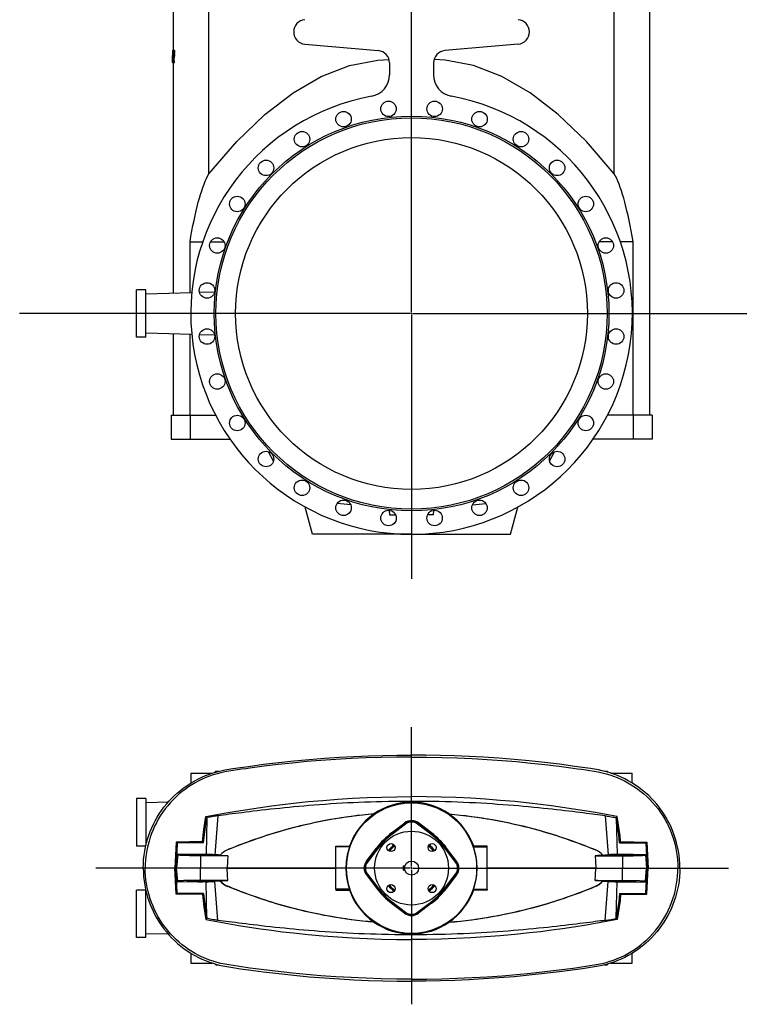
# Model space of a CAD drawing. Extents: x -1636 to 1481, y -919 to 3362.
# Tile 1 of 3: x -1636 to 409, y -919 to 1879. Entities that reach past the tile are written whole.
import ezdxf

# ---------------------------------------------------------------- set-up
doc = ezdxf.new("R2010")
doc.units = 0
doc.layers.get('0').update_dxf_attribs({"linetype": 'CONTINUOUS'})
doc.layers.add('FORMAT', color=7, linetype='CONTINUOUS')

# ---------------------------------------------------------------- blocks, each defined once
blk = doc.blocks.new('SW_CENTERMARKSYMBOL_0')
at = {"layer": 'FORMAT', "color": 0}
for p, q in [((0, 5), (0, 2318)), ((-5, 0), (-1113.8, 0)), ((0, 0), (-2.5, 0)), ((0, 0), (0, 2.5)), ((0, 0), (0, -2.5)), ((0, 0), (2.5, 0)), ((5, 0), (985.2, 0)), ((0, -5), (0, -754))]:
    blk.add_line(p, q, dxfattribs=at)
blk = doc.blocks.new('SW_CENTERMARKSYMBOL_1')
at = {"layer": 'FORMAT', "color": 0}
for p, q in [((0, 5), (0, 400.9)), ((-5, 0), (-897.2, 0)), ((0, 0), (-2.5, 0)), ((0, 0), (0, 2.5)), ((0, 0), (0, -2.5)), ((0, 0), (2.5, 0)), ((5, 0), (900.4, 0)), ((0, -5), (0, -387.1))]:
    blk.add_line(p, q, dxfattribs=at)

msp = doc.modelspace()

# ---------------------------------------------------------------- linework, layer by layer
at = {"color": 7, "linetype": 'CONTINUOUS'}
for p, q in [((-1199.9, 1980.2), (-1199.9, 1791.1)), ((-1098.4, 1440.8), (-1098.4, 1978.6)), ((53.9, 1440.8), (53.9, 1978.6)), ((155.4, 754.9), (155.4, 1980.2)), ((-1201.5, 1791.1), (-1197.1, 1791.1)), ((-1197.1, 1784), (-1197.1, 1791.1)), ((-1195.2, 1791.1), (-1197.1, 1791.1)), ((-1195.2, 1784), (-1195.2, 1791.1)), ((-825.3, 1808.8), (-616.7, 1790.5)), ((-219.2, 1808.8), (-427.8, 1790.5)), ((-1201.9, 1767.1), (-1201.9, 1756.8)), ((-1201.1, 1784), (-1197.1, 1784)), ((-1201.1, 1756.8), (-1200.7, 1766.5)), ((-1200.9, 1781.3), (-1199.7, 1781.3)), ((-1200.7, 1766.5), (-1199.5, 1756.8)), ((-1200.3, 1772.4), (-1199.7, 1781.3)), ((-1199.7, 1781.3), (-1198.9, 1781.3)), ((-1197.6, 1756.8), (-1199.4, 1767.7)), ((-1199.4, 1767.7), (-1197.4, 1767.7)), ((-1199.2, 1781.3), (-1199.1, 1784)), ((-1198.7, 1781.3), (-1197.1, 1781.3)), ((-1197.6, 1774.4), (-1197.1, 1774.4)), ((-1195.6, 1756.8), (-1197.4, 1767.7)), ((-1195.2, 1784), (-1197.1, 1784)), ((-1197.1, 1774.4), (-1197.1, 1781.3)), ((-1197.1, 1781.3), (-1195.2, 1781.3)), ((-1197.1, 1774.4), (-1195.2, 1774.4)), ((-1195.2, 1774.4), (-1195.2, 1781.3)), ((-1201.9, 1756.8), (-1201.8, 1756.8)), ((-1201.7, 1756.8), (-1201.1, 1756.8)), ((-1201.1, 1756.8), (-1199.1, 1756.8)), ((-1199.9, 1756.8), (-1199.9, 1101.1)), ((-1199.5, 1756.8), (-1197.6, 1756.8)), ((-1197.6, 1756.8), (-1195.6, 1756.8)), ((-1197, 1756.8), (-1197.4, 1756.8)), ((-584.8, 1755.7), (-584.8, 1722.2)), ((-459.8, 1755.7), (-459.8, 1722.2)), ((-1151.9, 1247.5), (-1115.8, 1247.4)), ((-1151.9, 1102.3), (-1151.9, 1247.5)), ((-1093.7, 1247.4), (-1055.1, 1247.3)), ((49.2, 1247.4), (10.6, 1247.3)), ((107.4, 1247.5), (71.2, 1247.4)), ((107.4, 754.9), (107.4, 1247.5)), ((-1277.3, 1111.1), (-1304.3, 1111.1)), ((-1304.3, 976.1), (-1304.3, 1111.1)), ((-1277.3, 976.1), (-1277.3, 1111.1)), ((-1147, 1102.5), (-1277.3, 1099)), ((-1082.2, 1104.2), (-1124.7, 1103)), ((-1277.3, 988.2), (-1147, 984.8)), ((-1199.9, 986.2), (-1199.9, 754.9)), ((-1151.9, 754.9), (-1151.9, 984.9)), ((-1124.7, 984.2), (-1082.2, 983.1)), ((-1277.3, 976.1), (-1304.3, 976.1)), ((-1205.9, 754.9), (-1151.9, 754.9)), ((-1205.9, 754.9), (-1205.9, 686.1)), ((-1151.9, 754.9), (-1151.9, 686.1)), ((-1151.9, 754.9), (-1079.4, 754.9)), ((107.4, 754.9), (34.9, 754.9)), ((107.4, 754.9), (107.4, 686.1)), ((161.3, 754.9), (107.4, 754.9)), ((161.3, 754.9), (161.3, 686.1)), ((-1205.9, 686.1), (-1151.9, 686.1)), ((-1151.9, 686.1), (-1038, 686.1)), ((107.4, 686.1), (-6.6, 686.1)), ((161.3, 686.1), (107.4, 686.1)), ((-914.8, 623.9), (-928.9, 650.8)), ((-129.8, 623.9), (-115.6, 650.8)), ((-803.5, 416.1), (-824.3, 493.6)), ((-695.3, 500.3), (-733.9, 503.5)), ((-585.9, 484.2), (-584.8, 471.1)), ((-459.8, 471.1), (-458.6, 484.2)), ((-349.2, 500.3), (-310.7, 503.5)), ((-241, 416.1), (-220.3, 493.6)), ((-584.8, 471.1), (-567.6, 471.1)), ((-459.8, 471.1), (-476.9, 471.1)), ((-522.3, 416.1), (-803.5, 416.1)), ((-522.3, 416.1), (-241, 416.1)), ((-522.3, -216.7), (-522.3, -211.1)), ((-522.3, -329.4), (-522.3, -216.7)), ((-1149.8, -262.4), (-1149.8, -290.7)), ((-1149.8, -262.4), (-1088.2, -262.4)), ((-1078.3, -257.4), (-1081.1, -260.2)), ((-1078.3, -257.4), (-1070.7, -257.4)), ((26.3, -257.4), (33.7, -257.4)), ((36.6, -260.2), (33.7, -257.4)), ((43.7, -262.4), (105.2, -262.4)), ((105.2, -290.7), (105.2, -262.4)), ((-1277.3, -334.9), (-1304.3, -334.9)), ((-1304.3, -334.9), (-1304.3, -469.9)), ((-1277.3, -334.9), (-1277.3, -467.8)), ((-1214.3, -345.3), (-1277.3, -346.9)), ((-1104.1, -391.4), (-1106.5, -493.5)), ((-1103.7, -388.9), (-1104.1, -391.4)), ((-1072.6, -383.7), (-1081.4, -494.3)), ((-629.2, -378.6), (-629.2, -378.7)), ((-415.3, -378.6), (-415.4, -378.7)), ((28, -383.7), (36.9, -494.3)), ((59.2, -388.9), (59.6, -391.4)), ((59.6, -391.4), (61.9, -493.5)), ((-579.1, -432.6), (-541.8, -404.2)), ((-577.9, -434.2), (-540.6, -405.8)), ((-540.5, -406), (-577.7, -434.4)), ((-539.6, -407.2), (-576.9, -435.6)), ((-541.8, -404.2), (-540.6, -405.8)), ((-539.6, -407.2), (-540.5, -406)), ((-505, -407.2), (-504.1, -406)), ((-467.7, -435.6), (-505, -407.2)), ((-466.8, -434.4), (-504.1, -406)), ((-502.7, -404.2), (-503.9, -405.8)), ((-503.9, -405.8), (-466.6, -434.2)), ((-465.4, -432.6), (-502.7, -404.2)), ((-579.1, -432.6), (-577.9, -434.2)), ((-576.9, -435.6), (-577.7, -434.4)), ((-467.7, -435.6), (-466.8, -434.4)), ((-465.4, -432.6), (-466.6, -434.2)), ((-1277.7, -469.9), (-1304.3, -469.9)), ((-1277.3, -457.8), (-1274.8, -457.8)), ((-1188.1, -461.3), (-1191.7, -532.3)), ((-1188.1, -461.3), (-1190.9, -458.4)), ((-1113.5, -460.6), (-1188.1, -461.3)), ((-737.3, -472.4), (-737.3, -469.7)), ((-698.1, -472.4), (-737.3, -472.4)), ((-737.3, -592.4), (-737.3, -472.4)), ((-698.9, -470), (-698.1, -472.4)), ((-650.4, -512.8), (-622, -475.5)), ((-622, -475.5), (-620.4, -476.7)), ((-422.5, -475.5), (-424.1, -476.7)), ((-394.1, -512.8), (-422.5, -475.5)), ((-345.6, -470), (-346.4, -472.4)), ((-346.4, -472.4), (-307.3, -472.4)), ((-307.3, -472.4), (-307.3, -469.7)), ((-307.3, -592.4), (-307.3, -472.4)), ((69, -460.6), (143.6, -461.3)), ((143.6, -461.3), (146.4, -458.4)), ((143.6, -461.3), (147.1, -532.3)), ((-1188.3, -492.8), (-1191.7, -532.3)), ((-1186.7, -495.1), (-1190, -532.4)), ((-1186.7, -495.1), (-1188.3, -492.8)), ((-1106.5, -493.5), (-1188.3, -492.8)), ((-1122.3, -497.3), (-1122.3, -532.4)), ((-1044.5, -497.3), (-1122.3, -497.3)), ((-1066.1, -495.4), (-1066.2, -496)), ((-1045.2, -480.5), (-1045.1, -480.7)), ((-648.9, -514), (-620.4, -476.7)), ((-620.2, -476.9), (-648.6, -514.2)), ((-619, -477.8), (-647.4, -515.1)), ((-619, -477.8), (-620.2, -476.9)), ((-425.5, -477.8), (-424.4, -476.9)), ((-397.1, -515.1), (-425.5, -477.8)), ((-395.9, -514.2), (-424.4, -476.9)), ((-424.1, -476.7), (-395.7, -514)), ((0, -497.3), (77.7, -497.3)), ((0.7, -480.5), (0.6, -480.7)), ((21.6, -495.4), (21.7, -496)), ((61.9, -493.5), (143.7, -492.8)), ((77.7, -497.3), (77.7, -532.4)), ((142.2, -495.1), (143.7, -492.8)), ((142.2, -495.1), (145.4, -532.4)), ((143.7, -492.8), (147.1, -532.3)), ((-650.4, -512.8), (-648.9, -514)), ((-647.4, -515.1), (-648.6, -514.2)), ((-545.3, -538.4), (-545.3, -526.4)), ((-545.3, -526.4), (-541.3, -526.4)), ((-397.1, -515.1), (-395.9, -514.2)), ((-394.1, -512.8), (-395.7, -514)), ((-1279.2, -532.4), (-1284.8, -532.4)), ((-1194.7, -532.4), (-1279.2, -532.4)), ((-1193.5, -532.4), (-1194.7, -532.4)), ((-1191.7, -532.3), (-1193.5, -532.4)), ((-1190, -532.4), (-1193.5, -532.4)), ((-1191.7, -532.4), (-1193.5, -532.4)), ((-1188.3, -571.9), (-1191.7, -532.4)), ((-1188.1, -603.4), (-1191.7, -532.4)), ((-1122.3, -532.4), (-1190, -532.4)), ((-1186.7, -569.6), (-1190, -532.4)), ((-1046.2, -532.4), (-1122.3, -532.4)), ((-1122.3, -567.4), (-1122.3, -532.4)), ((-1046.2, -532.4), (-737.3, -532.4)), ((-650.4, -551.9), (-648.9, -550.7)), ((-650.4, -551.9), (-622, -589.2)), ((-620.4, -588), (-648.9, -550.7)), ((-647.4, -549.7), (-648.6, -550.5)), ((-648.6, -550.5), (-620.2, -587.8)), ((-647.4, -549.7), (-619, -586.9)), ((-545.3, -538.4), (-541.3, -538.4)), ((-425.5, -586.9), (-397.1, -549.7)), ((-424.4, -587.8), (-395.9, -550.5)), ((-395.7, -550.7), (-424.1, -588)), ((-394.1, -551.9), (-422.5, -589.2)), ((-397.1, -549.7), (-395.9, -550.5)), ((-394.1, -551.9), (-395.7, -550.7)), ((1.7, -532.4), (-307.3, -532.4)), ((1.7, -532.4), (77.7, -532.4)), ((77.7, -532.4), (145.4, -532.4)), ((77.7, -567.4), (77.7, -532.4)), ((142.2, -569.6), (145.4, -532.4)), ((143.6, -603.4), (147.1, -532.4)), ((143.7, -571.9), (147.1, -532.4)), ((145.4, -532.4), (148.9, -532.4)), ((147.1, -532.3), (148.9, -532.4)), ((147.1, -532.4), (148.9, -532.4)), ((148.9, -532.4), (150.2, -532.4)), ((150.2, -532.4), (234.7, -532.4)), ((234.7, -532.4), (240.2, -532.4)), ((-1186.7, -569.6), (-1188.3, -571.9)), ((-1106.5, -571.2), (-1188.3, -571.9)), ((-1044.5, -567.4), (-1122.3, -567.4)), ((-1104.1, -673.3), (-1106.5, -571.2)), ((-1072.6, -681), (-1081.4, -570.4)), ((-1066.1, -569.3), (-1066.2, -568.7)), ((-1045.2, -584.2), (-1045.1, -584)), ((-619, -586.9), (-620.2, -587.8)), ((-425.5, -586.9), (-424.4, -587.8)), ((0, -567.4), (77.7, -567.4)), ((0.7, -584.2), (0.6, -584)), ((21.6, -569.3), (21.7, -568.7)), ((28, -681), (36.9, -570.4)), ((59.6, -673.3), (61.9, -571.2)), ((61.9, -571.2), (143.7, -571.9)), ((142.2, -569.6), (143.7, -571.9)), ((-1277.7, -594.9), (-1304.3, -594.9)), ((-1304.3, -729.9), (-1304.3, -594.9)), ((-1277.3, -729.9), (-1277.3, -596.9)), ((-1274.8, -606.9), (-1277.3, -606.9)), ((-1188.1, -603.4), (-1190.9, -606.3)), ((-1113.5, -604.2), (-1188.1, -603.4)), ((-698.1, -592.4), (-737.3, -592.4)), ((-737.3, -592.4), (-737.3, -595)), ((-698.9, -594.7), (-698.1, -592.4)), ((-622, -589.2), (-620.4, -588)), ((-422.5, -589.2), (-424.1, -588)), ((-345.6, -594.7), (-346.4, -592.4)), ((-346.4, -592.4), (-307.3, -592.4)), ((-307.3, -592.4), (-307.3, -595)), ((69, -604.2), (143.6, -603.4)), ((143.6, -603.4), (146.4, -606.3)), ((-579.1, -632.1), (-577.9, -630.5)), ((-579.1, -632.1), (-541.8, -660.5)), ((-540.6, -658.9), (-577.9, -630.5)), ((-576.9, -629.1), (-577.7, -630.3)), ((-577.7, -630.3), (-540.5, -658.7)), ((-576.9, -629.1), (-539.6, -657.5)), ((-505, -657.5), (-467.7, -629.1)), ((-504.1, -658.7), (-466.8, -630.3)), ((-466.6, -630.5), (-503.9, -658.9)), ((-465.4, -632.1), (-502.7, -660.5)), ((-467.7, -629.1), (-466.8, -630.3)), ((-465.4, -632.1), (-466.6, -630.5)), ((-541.8, -660.5), (-540.6, -658.9)), ((-539.6, -657.5), (-540.5, -658.7)), ((-505, -657.5), (-504.1, -658.7)), ((-502.7, -660.5), (-503.9, -658.9)), ((-1103.7, -675.8), (-1104.1, -673.3)), ((-629.2, -686.2), (-629.2, -686)), ((-415.3, -686.2), (-415.4, -686)), ((59.2, -675.8), (59.6, -673.3)), ((-1277.3, -717.8), (-1214.3, -719.4)), ((-1277.3, -729.9), (-1304.3, -729.9)), ((-522.3, -735.3), (-522.3, -848)), ((-1149.8, -774), (-1149.8, -802.4)), ((105.2, -802.4), (105.2, -774)), ((-1149.8, -802.4), (-1088.2, -802.4)), ((-1081.1, -804.5), (-1078.3, -807.4)), ((-1078.3, -807.4), (-1070.7, -807.4)), ((26.3, -807.4), (33.7, -807.4)), ((33.7, -807.4), (36.6, -804.5)), ((43.7, -802.4), (105.2, -802.4)), ((-522.3, -848), (-522.3, -853.6))]:
    msp.add_line(p, q, dxfattribs=at)
for points in [[(-1201.5, 1791.1), (-1201.8, 1779.1), (-1201.9, 1767.1)], [(-1201.8, 1756.8), (-1201.6, 1770.4), (-1201.1, 1784)], [(-1200.9, 1781.3), (-1201.4, 1769.1), (-1201.7, 1756.8)], [(-1198.7, 1781.3), (-1198.8, 1780.4), (-1198.8, 1779.6), (-1198.8, 1778.7), (-1198.9, 1777.9), (-1199.1, 1776.4), (-1199.3, 1775.1), (-1199.5, 1774), (-1199.8, 1773.1), (-1199.9, 1772.9), (-1200, 1772.7), (-1200.1, 1772.5), (-1200.2, 1772.4), (-1200.3, 1772.4)], [(-1098.4, 1440.8), (-1019, 1532.6), (-939.3, 1609.3), (-859.2, 1670.9), (-779, 1717.1), (-698.5, 1748.1), (-617.9, 1763.8), (-586.3, 1765.8)], [(53.9, 1440.8), (-25.5, 1532.6), (-105.2, 1609.3), (-185.3, 1670.9), (-265.6, 1717.1), (-346, 1748.1), (-426.6, 1763.8), (-458.3, 1765.8)], [(-1151.9, 1247.5), (-1149.2, 1263.4), (-1146.4, 1278.9), (-1143.5, 1293.8), (-1140.6, 1308.1), (-1137.6, 1321.9), (-1134.5, 1335.1), (-1131.5, 1347.8), (-1128.3, 1359.8), (-1125.2, 1371.3), (-1121.9, 1382.2), (-1118.7, 1392.4), (-1115.4, 1402.1), (-1112.1, 1411.1), (-1108.7, 1419.5), (-1105.3, 1427.2), (-1101.9, 1434.3), (-1098.4, 1440.8)], [(107.4, 1247.5), (104.6, 1263.4), (101.8, 1278.9), (99, 1293.8), (96, 1308.1), (93, 1321.9), (90, 1335.1), (86.9, 1347.8), (83.8, 1359.8), (80.6, 1371.3), (77.4, 1382.2), (74.2, 1392.4), (70.9, 1402.1), (67.5, 1411.1), (64.2, 1419.5), (60.8, 1427.2), (57.3, 1434.3), (53.9, 1440.8)], [(-1284.8, -532.4), (-1284.5, -520.2), (-1283.7, -508.1), (-1282.4, -496.1), (-1280.7, -484.2), (-1278.4, -472.4), (-1275.6, -460.8), (-1272.5, -449.9), (-1269, -439.2), (-1265.1, -428.6), (-1260.8, -418.2), (-1256, -407.9), (-1250.8, -397.8), (-1245.3, -387.9), (-1239.3, -378.3), (-1232.9, -368.8), (-1226.2, -359.7), (-1219.2, -350.9), (-1211.8, -342.4), (-1204.2, -334.3), (-1196.2, -326.4), (-1187.3, -318.3), (-1178, -310.6), (-1168.5, -303.3), (-1158.6, -296.4), (-1148.5, -290), (-1138.2, -284), (-1128.2, -278.7), (-1118, -273.8), (-1107.6, -269.4), (-1097, -265.3), (-1086.3, -261.7), (-1075.4, -258.5), (-1064.3, -255.8), (-1053.2, -253.4), (-1041.9, -251.5), (-1030.5, -249.8), (-1008.2, -246.4), (-985.9, -243.3), (-942.9, -237.5), (-899.8, -232.4), (-856.6, -227.8), (-813.4, -223.7), (-770.1, -220.3), (-726.8, -217.3), (-686, -215.1), (-645.1, -213.3), (-604.2, -212.1), (-563.2, -211.4), (-522.3, -211.1)], [(-522.3, -216.7), (-565.3, -216.9), (-608.3, -217.8), (-651.3, -219.1), (-694.2, -221.1), (-737.2, -223.6), (-780, -226.6), (-820.4, -229.9), (-860.8, -233.8), (-901.1, -238.1), (-941.4, -243), (-981.6, -248.3), (-993.5, -249.9), (-1005.4, -251.7), (-1017.3, -253.4), (-1029.3, -255.2), (-1041.2, -257.1), (-1053, -259.1), (-1064.1, -261.4), (-1075, -264.2), (-1085.8, -267.4), (-1096.4, -271), (-1106.9, -275.1), (-1117.1, -279.6), (-1127.2, -284.4), (-1137.1, -289.7), (-1146.7, -295.4), (-1156.1, -301.4), (-1165.2, -307.8), (-1173.9, -314.4), (-1182.4, -321.5), (-1190.7, -328.9), (-1199.3, -337.2), (-1207.5, -345.9), (-1215.3, -355), (-1222.7, -364.4), (-1229.8, -374), (-1236.3, -384), (-1242.2, -393.7), (-1247.6, -403.5), (-1252.6, -413.6), (-1257.1, -423.8), (-1261.3, -434.2), (-1265, -444.7), (-1268.3, -455.4), (-1271.2, -466.2), (-1273.7, -477.1), (-1275.7, -488.2), (-1277.2, -499.1), (-1278.3, -510.1), (-1279, -521.2), (-1279.2, -532.4)], [(240.2, -532.4), (240, -520.2), (239.2, -508.1), (237.9, -496.1), (236.1, -484.2), (233.8, -472.4), (231.1, -460.8), (228, -449.9), (224.5, -439.2), (220.6, -428.6), (216.2, -418.2), (211.5, -407.9), (206.3, -397.8), (200.7, -387.9), (194.7, -378.3), (188.4, -368.8), (181.6, -359.7), (174.6, -350.9), (167.3, -342.4), (159.7, -334.3), (151.7, -326.4), (142.8, -318.3), (133.5, -310.6), (124, -303.3), (114.1, -296.4), (104, -290), (93.6, -284), (83.7, -278.7), (73.5, -273.8), (63.1, -269.4), (52.5, -265.3), (41.8, -261.7), (30.9, -258.5), (19.8, -255.8), (8.6, -253.4), (-2.7, -251.5), (-14, -249.8), (-36.3, -246.4), (-58.6, -243.3), (-101.6, -237.5), (-144.7, -232.4), (-187.9, -227.8), (-231.1, -223.7), (-274.4, -220.3), (-317.7, -217.3), (-358.6, -215.1), (-399.4, -213.3), (-440.4, -212.1), (-481.3, -211.4), (-522.3, -211.1)], [(-522.3, -216.7), (-479.2, -216.9), (-436.2, -217.8), (-393.2, -219.1), (-350.3, -221.1), (-307.4, -223.6), (-264.5, -226.6), (-224.1, -229.9), (-183.7, -233.8), (-143.4, -238.1), (-103.2, -243), (-63, -248.3), (-51, -249.9), (-39.1, -251.7), (-27.2, -253.4), (-15.3, -255.2), (-3.4, -257.1), (8.5, -259.1), (19.6, -261.4), (30.5, -264.2), (41.3, -267.4), (51.9, -271), (62.4, -275.1), (72.6, -279.6), (82.7, -284.4), (92.5, -289.7), (102.2, -295.4), (111.6, -301.4), (120.6, -307.8), (129.4, -314.4), (137.9, -321.5), (146.2, -328.9), (154.7, -337.2), (163, -345.9), (170.8, -355), (178.2, -364.4), (185.2, -374), (191.8, -384), (197.6, -393.7), (203, -403.5), (208, -413.6), (212.6, -423.8), (216.8, -434.2), (220.5, -444.7), (223.8, -455.4), (226.7, -466.2), (229.1, -477.1), (231.1, -488.2), (232.7, -499.1), (233.8, -510.1), (234.5, -521.2), (234.7, -532.4)], [(-1106.6, -386.1), (-1075.7, -380.2), (-1044.7, -374.7), (-1013.6, -369.4), (-982.5, -364.5), (-951.3, -359.9), (-920.1, -355.6), (-888.8, -351.6), (-857.5, -348), (-815.8, -343.6), (-774.1, -339.9), (-732.2, -336.7), (-690.4, -334.1), (-648.4, -332), (-606.4, -330.6), (-564.3, -329.7), (-522.3, -329.4)], [(62, -386.1), (31.1, -380.2), (0.1, -374.7), (-30.9, -369.4), (-62, -364.5), (-93.2, -359.9), (-124.4, -355.6), (-155.7, -351.6), (-187.1, -348), (-228.7, -343.6), (-270.5, -339.9), (-312.3, -336.7), (-354.1, -334.1), (-396.1, -332), (-438.1, -330.6), (-480.2, -329.7), (-522.3, -329.4)], [(28, -383.7), (21.5, -382.9), (14.6, -382), (7.3, -381.1), (-0.3, -380.1), (-8.2, -379.1), (-16.7, -378), (-25.5, -376.9), (-34.7, -375.7), (-44.1, -374.5), (-53.9, -373.3), (-64.5, -372), (-75.4, -370.7), (-86.6, -369.3), (-98.2, -368), (-110.1, -366.6), (-122.2, -365.3), (-134.7, -363.9), (-147.5, -362.6), (-161.2, -361.2), (-175.2, -359.8), (-189.5, -358.4), (-204, -357.1), (-218.3, -355.8), (-232.8, -354.6), (-247.6, -353.5), (-262.5, -352.3), (-277.7, -351.2), (-293, -350.2), (-308.6, -349.2), (-324.2, -348.3), (-340.9, -347.4), (-357.7, -346.6), (-374.7, -345.8), (-391.7, -345.1), (-409, -344.5), (-426.4, -344), (-443.9, -343.6), (-461.5, -343.2), (-479.1, -342.9), (-496.7, -342.8), (-514.4, -342.7), (-532, -342.7), (-550.7, -342.8), (-569.4, -343), (-588, -343.3), (-606.6, -343.7), (-623.1, -344.1), (-639.4, -344.7), (-655.7, -345.2), (-671.9, -345.9), (-688, -346.6), (-703.9, -347.4), (-719.7, -348.3), (-735.4, -349.2), (-751.7, -350.2), (-767.8, -351.3), (-783.7, -352.4), (-799.3, -353.6), (-814, -354.8), (-828.4, -356), (-842.7, -357.3), (-856.6, -358.6), (-870.4, -359.9), (-883.8, -361.2), (-897, -362.6), (-909.9, -363.9), (-923.1, -365.4), (-936, -366.8), (-948.6, -368.2), (-960.8, -369.7), (-972, -371), (-982.9, -372.3), (-993.4, -373.6), (-1003.5, -374.9), (-1013.3, -376.1), (-1022.8, -377.3), (-1031.8, -378.5), (-1040.5, -379.6), (-1049.2, -380.7), (-1057.4, -381.8), (-1065.2, -382.8), (-1072.6, -383.7)], [(-1116.6, -457.3), (-1114.7, -439.8), (-1112.5, -422.5), (-1109.7, -404.2), (-1106.6, -386.1)], [(-1113.5, -460.6), (-1111.1, -437.4), (-1108, -414.3), (-1104.1, -391.4)], [(-1106.6, -386.1), (-1104.1, -388.5), (-1103.7, -388.9)], [(-1072.6, -383.7), (-1073.8, -383.9), (-1075.3, -384.1), (-1078.2, -384.5), (-1081.6, -385.1), (-1085.4, -385.7), (-1089.6, -386.4), (-1094.2, -387.2), (-1098.9, -388), (-1103.7, -388.9)], [(-629.2, -378.6), (-645, -380), (-660.8, -381.6), (-676.4, -383.3), (-691.9, -385.3), (-707.3, -387.4), (-722.6, -389.6), (-737.7, -392), (-752.6, -394.6), (-767.4, -397.3), (-781.9, -400.1), (-796.3, -403.1), (-810.5, -406.2), (-824.5, -409.4), (-838.3, -412.6), (-852.5, -416.2), (-866.4, -419.8), (-880, -423.5), (-893.4, -427.3), (-906.7, -431.2), (-919.6, -435.1), (-932.3, -439.1), (-944.6, -443.1), (-956.6, -447.2), (-968.4, -451.2), (-979.7, -455.2), (-990.8, -459.2), (-1002, -463.4), (-1012.8, -467.6), (-1023.3, -471.6), (-1033.3, -475.6), (-1039.3, -478.1), (-1045.2, -480.5)], [(-629.2, -378.7), (-645.4, -380.2), (-661.6, -381.8), (-677.7, -383.6), (-693.6, -385.7), (-709.4, -387.8), (-725, -390.2), (-740.3, -392.7), (-755.5, -395.3), (-770.4, -398.1), (-785.2, -401), (-799.8, -404), (-814.1, -407.2), (-828.3, -410.4), (-842.3, -413.8), (-856.6, -417.4), (-870.7, -421.2), (-884.6, -425), (-898.1, -428.9), (-911.5, -432.9), (-924.7, -436.9), (-937.5, -441), (-950.1, -445.2), (-962.3, -449.3), (-974.2, -453.5), (-985.7, -457.6), (-996.9, -461.8), (-1008.3, -466.1), (-1019.3, -470.4), (-1029.9, -474.6), (-1040.1, -478.7), (-1045.1, -480.7)], [(-415.4, -378.7), (-399.1, -380.2), (-382.9, -381.8), (-366.9, -383.6), (-350.9, -385.7), (-335.1, -387.8), (-319.5, -390.2), (-304.2, -392.7), (-289.1, -395.3), (-274.1, -398.1), (-259.3, -401), (-244.8, -404), (-230.4, -407.2), (-216.2, -410.4), (-202.3, -413.8), (-187.9, -417.4), (-173.8, -421.2), (-160, -425), (-146.4, -428.9), (-133, -432.9), (-119.8, -436.9), (-107, -441), (-94.5, -445.2), (-82.3, -449.3), (-70.4, -453.5), (-58.8, -457.6), (-47.6, -461.8), (-36.2, -466.1), (-25.2, -470.4), (-14.6, -474.6), (-4.4, -478.7), (0.6, -480.7)], [(-415.3, -378.6), (-399.5, -380), (-383.7, -381.6), (-368.1, -383.3), (-352.6, -385.3), (-337.2, -387.4), (-322, -389.6), (-306.9, -392), (-291.9, -394.6), (-277.2, -397.3), (-262.6, -400.1), (-248.2, -403.1), (-234, -406.2), (-220, -409.4), (-206.2, -412.6), (-192.1, -416.2), (-178.1, -419.8), (-164.5, -423.5), (-151.1, -427.3), (-137.9, -431.2), (-124.9, -435.1), (-112.3, -439.1), (-99.9, -443.1), (-87.9, -447.2), (-76.2, -451.2), (-64.8, -455.2), (-53.7, -459.2), (-42.5, -463.4), (-31.7, -467.6), (-21.3, -471.6), (-11.2, -475.6), (-5.2, -478.1), (0.7, -480.5)], [(28, -383.7), (29.3, -383.9), (30.8, -384.1), (33.7, -384.5), (37.1, -385.1), (40.9, -385.7), (45.1, -386.4), (49.6, -387.2), (54.4, -388), (59.2, -388.9)], [(62, -386.1), (59.6, -388.5), (59.2, -388.9)], [(69, -460.6), (66.6, -437.4), (63.4, -414.3), (59.6, -391.4)], [(72, -457.3), (70.2, -439.8), (68, -422.5), (65.2, -404.2), (62, -386.1)], [(-1190.9, -458.4), (-1191.9, -476.9), (-1192.8, -495.4), (-1193.8, -513.9), (-1194.7, -532.4)], [(-1116.6, -457.3), (-1153.7, -457.8), (-1190.9, -458.4)], [(-1113.5, -460.6), (-1115.8, -458.1), (-1116.6, -457.3)], [(-737.3, -469.7), (-724.6, -469.8), (-711.8, -469.9), (-698.9, -470)], [(-307.3, -469.7), (-319.9, -469.8), (-332.7, -469.9), (-345.6, -470)], [(69, -460.6), (71.3, -458.1), (72, -457.3)], [(72, -457.3), (109.2, -457.8), (146.4, -458.4)], [(146.4, -458.4), (147.3, -476.9), (148.3, -495.4), (149.2, -513.9), (150.2, -532.4)], [(-1122.3, -497.3), (-1125.4, -497.3), (-1128.5, -497.3), (-1131.6, -497.3), (-1134.7, -497.3), (-1137.7, -497.3), (-1140.7, -497.2), (-1143.7, -497.2), (-1146.6, -497.2), (-1149.4, -497.1), (-1152.2, -497.1), (-1155, -497), (-1157.6, -497), (-1160.2, -496.9), (-1162.6, -496.8), (-1165, -496.8), (-1167.3, -496.7), (-1169.5, -496.6), (-1171.6, -496.5), (-1173.5, -496.4), (-1175.3, -496.4), (-1177, -496.3), (-1178.6, -496.2), (-1180.1, -496.1), (-1181.4, -496), (-1182.6, -495.9), (-1183.6, -495.8), (-1184.5, -495.7), (-1185.2, -495.6), (-1185.8, -495.5), (-1186.3, -495.3), (-1186.6, -495.2), (-1186.7, -495.1)], [(-1122.3, -493.7), (-1119.9, -493.7), (-1117.5, -493.7), (-1115.1, -493.8), (-1112.7, -493.8), (-1110.4, -493.8), (-1108.2, -493.8), (-1106, -493.9), (-1103.8, -493.9), (-1101.8, -493.9), (-1099.8, -494), (-1097.9, -494), (-1096.1, -494.1), (-1094.4, -494.1), (-1092.8, -494.2), (-1091.3, -494.3), (-1090, -494.3), (-1088.7, -494.4), (-1087.6, -494.5), (-1086.7, -494.6), (-1085.9, -494.7), (-1085.2, -494.7), (-1084.7, -494.8), (-1084.3, -494.9), (-1084.1, -495), (-1084, -495.1), (-1084.1, -495.1), (-1084.3, -495.2), (-1084.7, -495.3), (-1085.2, -495.4), (-1085.9, -495.5), (-1086.7, -495.6), (-1087.6, -495.6), (-1088.7, -495.7), (-1090, -495.8), (-1091.3, -495.8), (-1092.8, -495.9), (-1094.4, -496), (-1096.1, -496), (-1097.9, -496.1), (-1099.8, -496.1), (-1101.8, -496.2), (-1103.8, -496.2), (-1106, -496.3), (-1108.2, -496.3), (-1110.4, -496.3), (-1112.7, -496.4), (-1115.1, -496.4), (-1117.5, -496.4), (-1119.9, -496.4), (-1122.3, -496.4), (-1124.7, -496.4), (-1127.1, -496.4), (-1129.4, -496.4), (-1131.8, -496.4), (-1134.1, -496.3), (-1136.3, -496.3), (-1138.6, -496.3), (-1140.7, -496.2), (-1142.8, -496.2), (-1144.8, -496.1), (-1146.7, -496.1), (-1148.5, -496), (-1150.2, -496), (-1151.7, -495.9), (-1153.2, -495.8), (-1154.6, -495.8), (-1155.8, -495.7), (-1156.9, -495.6), (-1157.8, -495.6), (-1158.7, -495.5), (-1159.3, -495.4), (-1159.8, -495.3), (-1160.2, -495.2), (-1160.4, -495.1), (-1160.5, -495.1), (-1160.4, -495), (-1160.2, -494.9), (-1159.8, -494.8), (-1159.3, -494.7), (-1158.7, -494.7), (-1157.8, -494.6), (-1156.9, -494.5), (-1155.8, -494.4), (-1154.6, -494.3), (-1153.2, -494.3), (-1151.7, -494.2), (-1150.2, -494.1), (-1148.5, -494.1), (-1146.7, -494), (-1144.8, -494), (-1142.8, -493.9), (-1140.7, -493.9), (-1138.6, -493.9), (-1136.3, -493.8), (-1134.1, -493.8), (-1131.8, -493.8), (-1129.4, -493.8), (-1127.1, -493.7), (-1124.7, -493.7), (-1122.3, -493.7)], [(-1066.1, -495.4), (-1071.4, -495), (-1076.5, -494.7), (-1081.4, -494.3)], [(-1066.2, -496), (-1059.3, -496.5), (-1052, -496.9), (-1044.5, -497.3)], [(-1044.5, -497.3), (-1045.2, -512.4), (-1046.2, -532.4)], [(21.7, -496), (14.7, -496.5), (7.5, -496.9), (0, -497.3)], [(0, -497.3), (0.7, -512.4), (1.7, -532.4)], [(21.6, -495.4), (26.9, -495), (32, -494.7), (36.9, -494.3)], [(77.7, -493.7), (75.3, -493.7), (72.9, -493.7), (70.6, -493.8), (68.2, -493.8), (65.9, -493.8), (63.7, -493.8), (61.4, -493.9), (59.3, -493.9), (57.2, -493.9), (55.2, -494), (53.3, -494), (51.5, -494.1), (49.8, -494.1), (48.3, -494.2), (46.8, -494.3), (45.4, -494.3), (44.2, -494.4), (43.1, -494.5), (42.2, -494.6), (41.3, -494.7), (40.7, -494.7), (40.2, -494.8), (39.8, -494.9), (39.6, -495), (39.5, -495.1), (39.6, -495.1), (39.8, -495.2), (40.2, -495.3), (40.7, -495.4), (41.3, -495.5), (42.2, -495.6), (43.1, -495.6), (44.2, -495.7), (45.4, -495.8), (46.8, -495.8), (48.3, -495.9), (49.8, -496), (51.5, -496), (53.3, -496.1), (55.2, -496.1), (57.2, -496.2), (59.3, -496.2), (61.4, -496.3), (63.7, -496.3), (65.9, -496.3), (68.2, -496.4), (70.6, -496.4), (72.9, -496.4), (75.3, -496.4), (77.7, -496.4), (80.1, -496.4), (82.5, -496.4), (84.9, -496.4), (87.3, -496.4), (89.6, -496.3), (91.8, -496.3), (94, -496.3), (96.2, -496.2), (98.2, -496.2), (100.2, -496.1), (102.1, -496.1), (103.9, -496), (105.6, -496), (107.2, -495.9), (108.7, -495.8), (110, -495.8), (111.3, -495.7), (112.4, -495.6), (113.3, -495.6), (114.1, -495.5), (114.8, -495.4), (115.3, -495.3), (115.7, -495.2), (115.9, -495.1), (116, -495.1), (115.9, -495), (115.7, -494.9), (115.3, -494.8), (114.8, -494.7), (114.1, -494.7), (113.3, -494.6), (112.4, -494.5), (111.3, -494.4), (110, -494.3), (108.7, -494.3), (107.2, -494.2), (105.6, -494.1), (103.9, -494.1), (102.1, -494), (100.2, -494), (98.2, -493.9), (96.2, -493.9), (94, -493.9), (91.8, -493.8), (89.6, -493.8), (87.3, -493.8), (84.9, -493.8), (82.5, -493.7), (80.1, -493.7), (77.7, -493.7)], [(77.7, -497.3), (80.9, -497.3), (84, -497.3), (87.1, -497.3), (90.1, -497.3), (93.2, -497.3), (96.2, -497.2), (99.1, -497.2), (102.1, -497.2), (104.9, -497.1), (107.7, -497.1), (110.4, -497), (113.1, -497), (115.6, -496.9), (118.1, -496.8), (120.5, -496.8), (122.8, -496.7), (125, -496.6), (127, -496.5), (129, -496.4), (130.8, -496.4), (132.5, -496.3), (134.1, -496.2), (135.5, -496.1), (136.9, -496), (138, -495.9), (139.1, -495.8), (139.9, -495.7), (140.7, -495.6), (141.3, -495.5), (141.7, -495.3), (142, -495.2), (142.2, -495.1)], [(-1284.8, -532.4), (-1284.5, -544.5), (-1283.7, -556.6), (-1282.4, -568.6), (-1280.7, -580.5), (-1278.4, -592.3), (-1275.6, -603.9), (-1272.5, -614.8), (-1269, -625.5), (-1265.1, -636.1), (-1260.8, -646.6), (-1256, -656.8), (-1250.8, -666.9), (-1245.3, -676.8), (-1239.3, -686.4), (-1232.9, -695.9), (-1226.2, -705.1), (-1219.2, -713.8), (-1211.8, -722.3), (-1204.2, -730.4), (-1196.2, -738.3), (-1187.3, -746.4), (-1178, -754.1), (-1168.5, -761.4), (-1158.6, -768.3), (-1148.5, -774.7), (-1138.2, -780.8), (-1128.2, -786), (-1118, -790.9), (-1107.6, -795.3), (-1097, -799.4), (-1086.3, -803), (-1075.4, -806.2), (-1064.3, -808.9), (-1053.2, -811.3), (-1041.9, -813.2), (-1030.5, -814.9), (-1008.2, -818.3), (-985.9, -821.4), (-942.9, -827.2), (-899.8, -832.3), (-856.6, -836.9), (-813.4, -841), (-770.1, -844.4), (-726.8, -847.4), (-686, -849.6), (-645.1, -851.4), (-604.2, -852.6), (-563.2, -853.4), (-522.3, -853.6)], [(-522.3, -848), (-565.3, -847.8), (-608.3, -846.9), (-651.3, -845.6), (-694.2, -843.6), (-737.2, -841.1), (-780, -838.1), (-820.4, -834.8), (-860.8, -830.9), (-901.1, -826.6), (-941.4, -821.7), (-981.6, -816.4), (-993.5, -814.8), (-1005.4, -813), (-1017.3, -811.3), (-1029.3, -809.5), (-1041.2, -807.6), (-1053, -805.6), (-1064.1, -803.3), (-1075, -800.5), (-1085.8, -797.3), (-1096.4, -793.7), (-1106.9, -789.6), (-1117.1, -785.1), (-1127.2, -780.3), (-1137.1, -775), (-1146.7, -769.3), (-1156.1, -763.3), (-1165.2, -757), (-1173.9, -750.3), (-1182.4, -743.2), (-1190.7, -735.8), (-1199.3, -727.5), (-1207.5, -718.8), (-1215.3, -709.7), (-1222.7, -700.4), (-1229.8, -690.7), (-1236.3, -680.7), (-1242.2, -671), (-1247.6, -661.2), (-1252.6, -651.2), (-1257.1, -640.9), (-1261.3, -630.5), (-1265, -620), (-1268.3, -609.3), (-1271.2, -598.5), (-1273.7, -587.6), (-1275.7, -576.5), (-1277.2, -565.6), (-1278.3, -554.6), (-1279, -543.5), (-1279.2, -532.4)], [(-1190.9, -606.3), (-1191.9, -587.8), (-1192.8, -569.3), (-1193.8, -550.8), (-1194.7, -532.4)], [(-1044.5, -567.4), (-1045.2, -552.4), (-1046.2, -532.4)], [(-522.3, -848), (-479.2, -847.8), (-436.2, -846.9), (-393.2, -845.6), (-350.3, -843.6), (-307.4, -841.1), (-264.5, -838.1), (-224.1, -834.8), (-183.7, -830.9), (-143.4, -826.6), (-103.2, -821.7), (-63, -816.4), (-51, -814.8), (-39.1, -813), (-27.2, -811.3), (-15.3, -809.5), (-3.4, -807.6), (8.5, -805.6), (19.6, -803.3), (30.5, -800.5), (41.3, -797.3), (51.9, -793.7), (62.4, -789.6), (72.6, -785.1), (82.7, -780.3), (92.5, -775), (102.2, -769.3), (111.6, -763.3), (120.6, -757), (129.4, -750.3), (137.9, -743.2), (146.2, -735.8), (154.7, -727.5), (163, -718.8), (170.8, -709.7), (178.2, -700.4), (185.2, -690.7), (191.8, -680.7), (197.6, -671), (203, -661.2), (208, -651.2), (212.6, -640.9), (216.8, -630.5), (220.5, -620), (223.8, -609.3), (226.7, -598.5), (229.1, -587.6), (231.1, -576.5), (232.7, -565.6), (233.8, -554.6), (234.5, -543.5), (234.7, -532.4)], [(240.2, -532.4), (240, -544.5), (239.2, -556.6), (237.9, -568.6), (236.1, -580.5), (233.8, -592.3), (231.1, -603.9), (228, -614.8), (224.5, -625.5), (220.6, -636.1), (216.2, -646.6), (211.5, -656.8), (206.3, -666.9), (200.7, -676.8), (194.7, -686.4), (188.4, -695.9), (181.6, -705.1), (174.6, -713.8), (167.3, -722.3), (159.7, -730.4), (151.7, -738.3), (142.8, -746.4), (133.5, -754.1), (124, -761.4), (114.1, -768.3), (104, -774.7), (93.6, -780.8), (83.7, -786), (73.5, -790.9), (63.1, -795.3), (52.5, -799.4), (41.8, -803), (30.9, -806.2), (19.8, -808.9), (8.6, -811.3), (-2.7, -813.2), (-14, -814.9), (-36.3, -818.3), (-58.6, -821.4), (-101.6, -827.2), (-144.7, -832.3), (-187.9, -836.9), (-231.1, -841), (-274.4, -844.4), (-317.7, -847.4), (-358.6, -849.6), (-399.4, -851.4), (-440.4, -852.6), (-481.3, -853.4), (-522.3, -853.6)], [(0, -567.4), (0.7, -552.4), (1.7, -532.4)], [(146.4, -606.3), (147.3, -587.8), (148.3, -569.3), (149.2, -550.8), (150.2, -532.4)], [(-1122.3, -567.4), (-1125.4, -567.4), (-1128.5, -567.4), (-1131.6, -567.4), (-1134.7, -567.4), (-1137.7, -567.4), (-1140.7, -567.5), (-1143.7, -567.5), (-1146.6, -567.5), (-1149.4, -567.6), (-1152.2, -567.6), (-1155, -567.7), (-1157.6, -567.7), (-1160.2, -567.8), (-1162.6, -567.9), (-1165, -567.9), (-1167.3, -568), (-1169.5, -568.1), (-1171.6, -568.2), (-1173.5, -568.3), (-1175.3, -568.4), (-1177, -568.4), (-1178.6, -568.5), (-1180.1, -568.6), (-1181.4, -568.7), (-1182.6, -568.8), (-1183.6, -568.9), (-1184.5, -569), (-1185.2, -569.1), (-1185.8, -569.3), (-1186.3, -569.4), (-1186.6, -569.5), (-1186.7, -569.6)], [(-1122.3, -571), (-1119.9, -571), (-1117.5, -571), (-1115.1, -571), (-1112.7, -570.9), (-1110.4, -570.9), (-1108.2, -570.9), (-1106, -570.9), (-1103.8, -570.8), (-1101.8, -570.8), (-1099.8, -570.7), (-1097.9, -570.7), (-1096.1, -570.6), (-1094.4, -570.6), (-1092.8, -570.5), (-1091.3, -570.4), (-1090, -570.4), (-1088.7, -570.3), (-1087.6, -570.2), (-1086.7, -570.1), (-1085.9, -570.1), (-1085.2, -570), (-1084.7, -569.9), (-1084.3, -569.8), (-1084.1, -569.7), (-1084, -569.6), (-1084.1, -569.6), (-1084.3, -569.5), (-1084.7, -569.4), (-1085.2, -569.3), (-1085.9, -569.2), (-1086.7, -569.2), (-1087.6, -569.1), (-1088.7, -569), (-1090, -568.9), (-1091.3, -568.9), (-1092.8, -568.8), (-1094.4, -568.7), (-1096.1, -568.7), (-1097.9, -568.6), (-1099.8, -568.6), (-1101.8, -568.5), (-1103.8, -568.5), (-1106, -568.4), (-1108.2, -568.4), (-1110.4, -568.4), (-1112.7, -568.3), (-1115.1, -568.3), (-1117.5, -568.3), (-1119.9, -568.3), (-1122.3, -568.3), (-1124.7, -568.3), (-1127.1, -568.3), (-1129.4, -568.3), (-1131.8, -568.3), (-1134.1, -568.4), (-1136.3, -568.4), (-1138.6, -568.4), (-1140.7, -568.5), (-1142.8, -568.5), (-1144.8, -568.6), (-1146.7, -568.6), (-1148.5, -568.7), (-1150.2, -568.7), (-1151.7, -568.8), (-1153.2, -568.9), (-1154.6, -568.9), (-1155.8, -569), (-1156.9, -569.1), (-1157.8, -569.2), (-1158.7, -569.2), (-1159.3, -569.3), (-1159.8, -569.4), (-1160.2, -569.5), (-1160.4, -569.6), (-1160.5, -569.6), (-1160.4, -569.7), (-1160.2, -569.8), (-1159.8, -569.9), (-1159.3, -570), (-1158.7, -570.1), (-1157.8, -570.1), (-1156.9, -570.2), (-1155.8, -570.3), (-1154.6, -570.4), (-1153.2, -570.4), (-1151.7, -570.5), (-1150.2, -570.6), (-1148.5, -570.6), (-1146.7, -570.7), (-1144.8, -570.7), (-1142.8, -570.8), (-1140.7, -570.8), (-1138.6, -570.9), (-1136.3, -570.9), (-1134.1, -570.9), (-1131.8, -570.9), (-1129.4, -571), (-1127.1, -571), (-1124.7, -571), (-1122.3, -571)], [(-1066.1, -569.3), (-1071.4, -569.7), (-1076.5, -570), (-1081.4, -570.4)], [(-1066.2, -568.7), (-1059.3, -568.2), (-1052, -567.8), (-1044.5, -567.4)], [(-629.2, -686.2), (-645, -684.7), (-660.8, -683.1), (-676.4, -681.4), (-691.9, -679.4), (-707.3, -677.3), (-722.6, -675.1), (-737.7, -672.7), (-752.6, -670.1), (-767.4, -667.4), (-781.9, -664.6), (-796.3, -661.6), (-810.5, -658.5), (-824.5, -655.4), (-838.3, -652.1), (-852.5, -648.5), (-866.4, -644.9), (-880, -641.2), (-893.4, -637.4), (-906.7, -633.5), (-919.6, -629.6), (-932.3, -625.6), (-944.6, -621.6), (-956.6, -617.6), (-968.4, -613.5), (-979.7, -609.5), (-990.8, -605.5), (-1002, -601.3), (-1012.8, -597.2), (-1023.3, -593.1), (-1033.3, -589.1), (-1039.3, -586.6), (-1045.2, -584.2)], [(-629.2, -686), (-645.4, -684.5), (-661.6, -682.9), (-677.7, -681.1), (-693.6, -679.1), (-709.4, -676.9), (-725, -674.5), (-740.3, -672), (-755.5, -669.4), (-770.4, -666.7), (-785.2, -663.7), (-799.8, -660.7), (-814.1, -657.6), (-828.3, -654.3), (-842.3, -650.9), (-856.6, -647.3), (-870.7, -643.5), (-884.6, -639.7), (-898.1, -635.8), (-911.5, -631.8), (-924.7, -627.8), (-937.5, -623.7), (-950.1, -619.6), (-962.3, -615.4), (-974.2, -611.2), (-985.7, -607.1), (-996.9, -602.9), (-1008.3, -598.6), (-1019.3, -594.4), (-1029.9, -590.1), (-1040.1, -586), (-1045.1, -584)], [(-415.4, -686), (-399.1, -684.5), (-382.9, -682.9), (-366.9, -681.1), (-350.9, -679.1), (-335.1, -676.9), (-319.5, -674.5), (-304.2, -672), (-289.1, -669.4), (-274.1, -666.7), (-259.3, -663.7), (-244.8, -660.7), (-230.4, -657.6), (-216.2, -654.3), (-202.3, -650.9), (-187.9, -647.3), (-173.8, -643.5), (-160, -639.7), (-146.4, -635.8), (-133, -631.8), (-119.8, -627.8), (-107, -623.7), (-94.5, -619.6), (-82.3, -615.4), (-70.4, -611.2), (-58.8, -607.1), (-47.6, -602.9), (-36.2, -598.6), (-25.2, -594.4), (-14.6, -590.1), (-4.4, -586), (0.6, -584)], [(-415.3, -686.2), (-399.5, -684.7), (-383.7, -683.1), (-368.1, -681.4), (-352.6, -679.4), (-337.2, -677.3), (-322, -675.1), (-306.9, -672.7), (-291.9, -670.1), (-277.2, -667.4), (-262.6, -664.6), (-248.2, -661.6), (-234, -658.5), (-220, -655.4), (-206.2, -652.1), (-192.1, -648.5), (-178.1, -644.9), (-164.5, -641.2), (-151.1, -637.4), (-137.9, -633.5), (-124.9, -629.6), (-112.3, -625.6), (-99.9, -621.6), (-87.9, -617.6), (-76.2, -613.5), (-64.8, -609.5), (-53.7, -605.5), (-42.5, -601.3), (-31.7, -597.2), (-21.3, -593.1), (-11.2, -589.1), (-5.2, -586.6), (0.7, -584.2)], [(21.7, -568.7), (14.7, -568.2), (7.5, -567.8), (0, -567.4)], [(21.6, -569.3), (26.9, -569.7), (32, -570), (36.9, -570.4)], [(77.7, -571), (75.3, -571), (72.9, -571), (70.6, -571), (68.2, -570.9), (65.9, -570.9), (63.7, -570.9), (61.4, -570.9), (59.3, -570.8), (57.2, -570.8), (55.2, -570.7), (53.3, -570.7), (51.5, -570.6), (49.8, -570.6), (48.3, -570.5), (46.8, -570.4), (45.4, -570.4), (44.2, -570.3), (43.1, -570.2), (42.2, -570.1), (41.3, -570.1), (40.7, -570), (40.2, -569.9), (39.8, -569.8), (39.6, -569.7), (39.5, -569.6), (39.6, -569.6), (39.8, -569.5), (40.2, -569.4), (40.7, -569.3), (41.3, -569.2), (42.2, -569.2), (43.1, -569.1), (44.2, -569), (45.4, -568.9), (46.8, -568.9), (48.3, -568.8), (49.8, -568.7), (51.5, -568.7), (53.3, -568.6), (55.2, -568.6), (57.2, -568.5), (59.3, -568.5), (61.4, -568.4), (63.7, -568.4), (65.9, -568.4), (68.2, -568.3), (70.6, -568.3), (72.9, -568.3), (75.3, -568.3), (77.7, -568.3), (80.1, -568.3), (82.5, -568.3), (84.9, -568.3), (87.3, -568.3), (89.6, -568.4), (91.8, -568.4), (94, -568.4), (96.2, -568.5), (98.2, -568.5), (100.2, -568.6), (102.1, -568.6), (103.9, -568.7), (105.6, -568.7), (107.2, -568.8), (108.7, -568.9), (110, -568.9), (111.3, -569), (112.4, -569.1), (113.3, -569.2), (114.1, -569.2), (114.8, -569.3), (115.3, -569.4), (115.7, -569.5), (115.9, -569.6), (116, -569.6), (115.9, -569.7), (115.7, -569.8), (115.3, -569.9), (114.8, -570), (114.1, -570.1), (113.3, -570.1), (112.4, -570.2), (111.3, -570.3), (110, -570.4), (108.7, -570.4), (107.2, -570.5), (105.6, -570.6), (103.9, -570.6), (102.1, -570.7), (100.2, -570.7), (98.2, -570.8), (96.2, -570.8), (94, -570.9), (91.8, -570.9), (89.6, -570.9), (87.3, -570.9), (84.9, -571), (82.5, -571), (80.1, -571), (77.7, -571)], [(77.7, -567.4), (80.9, -567.4), (84, -567.4), (87.1, -567.4), (90.1, -567.4), (93.2, -567.4), (96.2, -567.5), (99.1, -567.5), (102.1, -567.5), (104.9, -567.6), (107.7, -567.6), (110.4, -567.7), (113.1, -567.7), (115.6, -567.8), (118.1, -567.9), (120.5, -567.9), (122.8, -568), (125, -568.1), (127, -568.2), (129, -568.3), (130.8, -568.4), (132.5, -568.4), (134.1, -568.5), (135.5, -568.6), (136.9, -568.7), (138, -568.8), (139.1, -568.9), (139.9, -569), (140.7, -569.1), (141.3, -569.3), (141.7, -569.4), (142, -569.5), (142.2, -569.6)], [(-1116.6, -607.4), (-1153.7, -606.9), (-1190.9, -606.3)], [(-1113.5, -604.2), (-1115.8, -606.6), (-1116.6, -607.4)], [(-1116.6, -607.4), (-1114.7, -624.9), (-1112.5, -642.2), (-1109.7, -660.5), (-1106.6, -678.6)], [(-1113.5, -604.2), (-1111.1, -627.3), (-1108, -650.4), (-1104.1, -673.3)], [(-737.3, -595), (-724.6, -594.9), (-711.8, -594.8), (-698.9, -594.7)], [(-307.3, -595), (-319.9, -594.9), (-332.7, -594.8), (-345.6, -594.7)], [(69, -604.2), (66.6, -627.3), (63.4, -650.4), (59.6, -673.3)], [(72, -607.4), (70.2, -624.9), (68, -642.2), (65.2, -660.5), (62, -678.6)], [(69, -604.2), (71.3, -606.6), (72, -607.4)], [(72, -607.4), (109.2, -606.9), (146.4, -606.3)], [(-1106.6, -678.6), (-1104.1, -676.2), (-1103.7, -675.8)], [(-1106.6, -678.6), (-1075.7, -684.5), (-1044.7, -690.1), (-1013.6, -695.3), (-982.5, -700.2), (-951.3, -704.8), (-920.1, -709.1), (-888.8, -713.1), (-857.5, -716.7), (-815.8, -721.1), (-774.1, -724.8), (-732.2, -728), (-690.4, -730.6), (-648.4, -732.7), (-606.4, -734.1), (-564.3, -735), (-522.3, -735.3)], [(-1072.6, -681), (-1073.8, -680.8), (-1075.3, -680.6), (-1078.2, -680.2), (-1081.6, -679.7), (-1085.4, -679), (-1089.6, -678.3), (-1094.2, -677.5), (-1098.9, -676.7), (-1103.7, -675.8)], [(28, -681), (21.5, -681.8), (14.6, -682.7), (7.3, -683.6), (-0.3, -684.6), (-8.2, -685.6), (-16.7, -686.7), (-25.5, -687.8), (-34.7, -689), (-44.1, -690.2), (-53.9, -691.4), (-64.5, -692.7), (-75.4, -694), (-86.6, -695.4), (-98.2, -696.7), (-110.1, -698.1), (-122.2, -699.4), (-134.7, -700.8), (-147.5, -702.1), (-161.2, -703.5), (-175.2, -704.9), (-189.5, -706.3), (-204, -707.6), (-218.3, -708.9), (-232.8, -710.1), (-247.6, -711.3), (-262.5, -712.4), (-277.7, -713.5), (-293, -714.5), (-308.6, -715.5), (-324.2, -716.4), (-340.9, -717.3), (-357.7, -718.1), (-374.7, -718.9), (-391.7, -719.6), (-409, -720.2), (-426.4, -720.7), (-443.9, -721.1), (-461.5, -721.5), (-479.1, -721.8), (-496.7, -721.9), (-514.4, -722), (-532, -722), (-550.7, -721.9), (-569.4, -721.7), (-588, -721.4), (-606.6, -721), (-623.1, -720.6), (-639.4, -720.1), (-655.7, -719.5), (-671.9, -718.8), (-688, -718.1), (-703.9, -717.3), (-719.7, -716.4), (-735.4, -715.5), (-751.7, -714.5), (-767.8, -713.4), (-783.7, -712.3), (-799.3, -711.1), (-814, -709.9), (-828.4, -708.7), (-842.7, -707.4), (-856.6, -706.1), (-870.4, -704.8), (-883.8, -703.5), (-897, -702.1), (-909.9, -700.8), (-923.1, -699.3), (-936, -697.9), (-948.6, -696.5), (-960.8, -695), (-972, -693.7), (-982.9, -692.4), (-993.4, -691.1), (-1003.5, -689.8), (-1013.3, -688.6), (-1022.8, -687.4), (-1031.8, -686.2), (-1040.5, -685.1), (-1049.2, -684), (-1057.4, -682.9), (-1065.2, -681.9), (-1072.6, -681)], [(62, -678.6), (31.1, -684.5), (0.1, -690.1), (-30.9, -695.3), (-62, -700.2), (-93.2, -704.8), (-124.4, -709.1), (-155.7, -713.1), (-187.1, -716.7), (-228.7, -721.1), (-270.5, -724.8), (-312.3, -728), (-354.1, -730.6), (-396.1, -732.7), (-438.1, -734.1), (-480.2, -735), (-522.3, -735.3)], [(28, -681), (29.3, -680.8), (30.8, -680.6), (33.7, -680.2), (37.1, -679.7), (40.9, -679), (45.1, -678.3), (49.6, -677.5), (54.4, -676.7), (59.2, -675.8)], [(62, -678.6), (59.6, -676.2), (59.2, -675.8)]]:
    msp.add_lwpolyline(points, dxfattribs=at)
for centre, radius in [((-587.8, 1625), 22), ((-456.7, 1625), 22), ((-522.3, 1043.6), 561), ((-522.3, 1043.6), 556), ((-715.5, 1595.8), 22), ((-329, 1595.8), 22), ((-522.3, 1043.6), 500), ((-833.5, 1539), 22), ((-211, 1539), 22), ((-935.9, 1457.3), 22), ((-108.6, 1457.3), 22), ((-1017.6, 1354.9), 22), ((-26.9, 1354.9), 22), ((-1074.4, 1236.8), 22), ((29.9, 1236.8), 22), ((-1103.6, 1109.1), 22), ((59.1, 1109.1), 22), ((-1103.6, 978.1), 22), ((59.1, 978.1), 22), ((-1074.4, 850.4), 22), ((29.9, 850.4), 22), ((-1017.6, 732.4), 22), ((-26.9, 732.4), 22), ((-935.9, 630), 22), ((-108.6, 630), 22), ((-833.5, 548.3), 22), ((-211, 548.3), 22), ((-715.5, 491.5), 22), ((-329.1, 491.5), 22), ((-587.7, 462.3), 22), ((-456.8, 462.3), 22), ((-522.3, -532.4), 185.4), ((-522.3, -532.4), 105), ((-580.6, -474), 11.5), ((-463.9, -474), 11.5), ((-522.3, -532.4), 20), ((-580.6, -590.7), 11.5), ((-463.9, -590.7), 11.5)]:
    msp.add_circle(centre, radius, dxfattribs=at)
for centre, radius, start, end in [((-822.3, 1843.6), 35, 95, 265), ((-222.3, 1843.6), 35, 275, 85), ((-1212.4, 1774.7), 14.8, 331.948, 359.0794), ((-1210.6, 1774.6), 14.9, 332.3072, 359.1215), ((-619.8, 1755.7), 35, 0, 85), ((-424.8, 1755.7), 35, 95, 180), ((-647.3, 1722.2), 62.5, 280.4373, 0), ((-397.3, 1722.2), 62.5, 180, 259.5627), ((-522.3, 1043.6), 627.5, 100.4373, 79.5627), ((-522.3, -533.1), 187.9, 55.3121, 124.6879), ((-522.7, -532.3), 186.8, 124.7167, 160.5414), ((-521.8, -532.3), 186.8, 19.4586, 55.2833), ((-522.3, -429.9), 32.3, 52.6626, 127.3374), ((-522.3, -429.9), 30.3, 52.6626, 127.3374), ((-522.3, -429.9), 30, 52.6626, 127.3374), ((-522.3, -429.9), 28.5, 52.6626, 127.3374), ((-441.3, -613.3), 227.3, 127.3374, 142.6626), ((-441.3, -613.3), 225.3, 127.3374, 142.6626), ((-441.3, -613.3), 225, 127.3374, 142.6626), ((-441.3, -613.3), 223.5, 127.3374, 142.6626), ((-603.2, -613.3), 223.5, 37.3374, 52.6626), ((-603.2, -613.3), 225, 37.3374, 52.6626), ((-603.2, -613.3), 225.3, 37.3374, 52.6626), ((-603.2, -613.3), 227.3, 37.3374, 52.6626), ((-522.3, -532.4), 185.8, 161.1583, 198.8417), ((-522.3, -532.4), 82.4, 127.0027, 142.9973), ((-522.3, -532.4), 78.8, 127.259, 142.741), ((-522.3, -532.4), 78.8, 37.259, 52.741), ((-522.3, -532.4), 82.4, 37.0027, 52.9973), ((-522.3, -532.4), 185.8, 341.1583, 18.8417), ((-1107, -929.5), 435.9, 86.635, 89.9287), ((-1023.8, -532.4), 55.9, 112.4129, 139.4042), ((-1023.8, -532.5), 56.3, 112.3526, 138.742), ((-20.8, -532.4), 55.9, 40.5958, 67.5871), ((-20.7, -532.5), 56.3, 41.258, 67.6474), ((62.5, -929.5), 435.9, 90.0713, 93.365), ((-624.8, -532.4), 32.3, 142.6626, 217.3374), ((-624.8, -532.4), 30.3, 142.6626, 217.3374), ((-624.8, -532.4), 30, 142.6626, 217.3374), ((-624.8, -532.4), 28.5, 142.6626, 217.3374), ((-419.8, -532.4), 28.5, 322.6626, 37.3374), ((-419.8, -532.4), 30, 322.6626, 37.3374), ((-419.8, -532.4), 30.3, 322.6626, 37.3374), ((-419.8, -532.4), 32.3, 322.6626, 37.3374), ((-1107, -135.2), 435.9, 270.0713, 273.365), ((-1023.8, -532.3), 55.9, 220.5958, 247.5871), ((-1023.8, -532.2), 56.3, 221.258, 247.6474), ((-441.3, -451.4), 223.5, 217.3374, 232.6626), ((-522.3, -532.4), 82.4, 217.0027, 232.9973), ((-522.3, -532.4), 78.8, 217.259, 232.741), ((-522.3, -532.4), 78.8, 307.259, 322.741), ((-522.3, -532.4), 82.4, 307.0027, 322.9973), ((-603.2, -451.4), 223.5, 307.3374, 322.6626), ((-20.8, -532.3), 55.9, 292.4129, 319.4042), ((-20.7, -532.2), 56.3, 292.3526, 318.742), ((62.5, -135.2), 435.9, 266.635, 269.9287), ((-522.7, -532.4), 186.8, 199.4586, 235.2833), ((-441.3, -451.4), 227.3, 217.3374, 232.6626), ((-441.3, -451.4), 225.3, 217.3374, 232.6626), ((-441.3, -451.4), 225, 217.3374, 232.6626), ((-603.2, -451.4), 225, 307.3374, 322.6626), ((-603.2, -451.4), 225.3, 307.3374, 322.6626), ((-603.2, -451.4), 227.3, 307.3374, 322.6626), ((-521.8, -532.4), 186.8, 304.7167, 340.5414), ((-522.3, -634.9), 32.3, 232.6626, 307.3374), ((-522.3, -634.9), 30.3, 232.6626, 307.3374), ((-522.3, -634.9), 30, 232.6626, 307.3374), ((-522.3, -634.9), 28.5, 232.6626, 307.3374), ((-522.3, -531.6), 187.9, 235.3121, 304.6879)]:
    msp.add_arc(centre, radius, start, end, dxfattribs=at)

# ---------------------------------------------------------------- block references
at = {"layer": 'FORMAT'}
for name, p in [('SW_CENTERMARKSYMBOL_0', (-522.3, 1043.6)), ('SW_CENTERMARKSYMBOL_1', (-522.3, -532.4))]:
    msp.add_blockref(name, p, dxfattribs=at)

doc.saveas('drawing.dxf')
